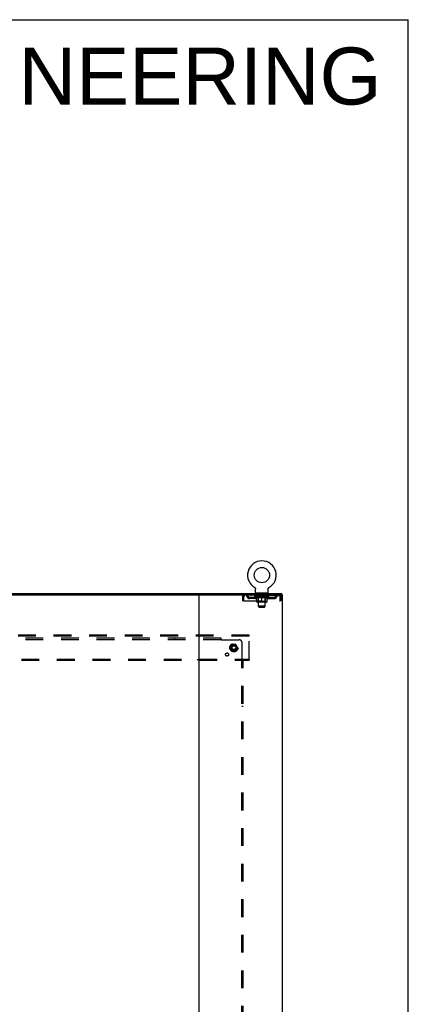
# Model space of a CAD drawing. Header units: inches. Extents: x 0 to 291, y 0 to 188.
# Tile 26 of 26: x 256 to 291, y 100 to 188. Entities that reach past the tile are written whole.
import ezdxf

# ---------------------------------------------------------------- set-up
doc = ezdxf.new("R2010")
doc.units = ezdxf.units.IN
doc.header["$LTSCALE"] = 16.01262
doc.header["$MEASUREMENT"] = 0
doc.linetypes.add('DOT', pattern=[0.2, 0.1, -0.1])
doc.linetypes.add('HIDDEN', pattern=[0.2, 0.1, -0.1])
doc.layers.get('0').update_dxf_attribs({"linetype": 'CONTINUOUS'})
for name, color, linetype in [('DEFAULT_2', 8, 'HIDDEN'), ('DIMENSIONS', 7, 'CONTINUOUS'), ('SUBPANEL', 7, 'CONTINUOUS')]:
    doc.layers.add(name, color=color, linetype=linetype)
doc.styles.get("Standard").update_dxf_attribs({"font": 'arial.ttf'})

msp = doc.modelspace()

# ---------------------------------------------------------------- linework, layer by layer
at = {"color": 7, "linetype": 'Continuous'}
for p, q in [((0, 188.384), (291.139, 188.384)), ((291.139, 0), (291.139, 188.384)), ((209.498, 136.603), (272.366, 136.603)), ((277.318, 137.245), (277.318, 137.245)), ((277.318, 137.245), (277.322, 137.242)), ((277.321, 137.243), (277.319, 137.244)), ((277.322, 137.242), (277.327, 137.239)), ((277.327, 137.239), (277.331, 137.237)), ((277.331, 137.237), (277.335, 137.234)), ((277.335, 137.234), (277.339, 137.23)), ((277.339, 137.23), (277.343, 137.227)), ((277.343, 137.227), (277.346, 137.224)), ((277.346, 137.224), (277.35, 137.22)), ((277.35, 137.22), (277.354, 137.216)), ((277.353, 137.216), (277.357, 137.213)), ((277.357, 137.213), (277.36, 137.209)), ((277.36, 137.209), (277.363, 137.205)), ((277.363, 137.205), (277.366, 137.2)), ((277.366, 137.2), (277.369, 137.196)), ((277.369, 137.196), (277.371, 137.192)), ((277.371, 137.192), (277.374, 137.187)), ((277.374, 137.187), (277.376, 137.183)), ((277.376, 137.183), (277.378, 137.178)), ((277.378, 137.178), (277.38, 137.174)), ((277.38, 137.174), (277.382, 137.169)), ((277.382, 137.169), (277.384, 137.164)), ((277.384, 137.164), (277.385, 137.159)), ((277.385, 137.159), (277.387, 137.154)), ((277.387, 137.154), (277.388, 137.149)), ((277.388, 137.149), (277.389, 137.144)), ((277.389, 137.144), (277.389, 137.139)), ((277.391, 137.124), (277.391, 137.12)), ((277.391, 136.806), (277.391, 137.12)), ((277.453, 136.737), (277.453, 136.707)), ((278.453, 136.737), (277.453, 136.737)), ((278.453, 136.737), (278.453, 136.707)), ((278.516, 136.806), (278.516, 137.12)), ((278.517, 137.139), (278.518, 137.144)), ((278.517, 137.134), (278.517, 137.139)), ((278.518, 137.144), (278.519, 137.149)), ((278.519, 137.149), (278.52, 137.154)), ((278.52, 137.154), (278.521, 137.159)), ((278.521, 137.159), (278.523, 137.164)), ((278.523, 137.164), (278.524, 137.169)), ((278.524, 137.169), (278.526, 137.174)), ((278.526, 137.174), (278.528, 137.178)), ((278.528, 137.178), (278.53, 137.183)), ((278.53, 137.183), (278.533, 137.187)), ((278.533, 137.187), (278.535, 137.192)), ((278.535, 137.192), (278.538, 137.196)), ((278.538, 137.196), (278.541, 137.2)), ((278.541, 137.2), (278.544, 137.205)), ((278.543, 137.205), (278.547, 137.209)), ((278.547, 137.209), (278.55, 137.213)), ((278.55, 137.213), (278.553, 137.216)), ((278.553, 137.216), (278.557, 137.22)), ((278.557, 137.22), (278.56, 137.224)), ((278.56, 137.224), (278.564, 137.227)), ((278.564, 137.227), (278.568, 137.23)), ((278.568, 137.23), (278.572, 137.234)), ((278.572, 137.234), (278.576, 137.237)), ((278.576, 137.237), (278.58, 137.239)), ((278.58, 137.239), (278.584, 137.242)), ((278.58, 137.239), (278.581, 137.24)), ((278.584, 137.242), (278.589, 137.245)), ((278.587, 137.244), (278.586, 137.243)), ((278.589, 137.245), (278.589, 137.245)), ((279.755, 136.603), (279.755, 136.707))]:
    msp.add_line(p, q, dxfattribs=at)
at = {"color": 3, "linetype": 'Continuous'}
for p, q in [((202.109, 136.707), (279.755, 136.707)), ((272.307, 56.811), (272.307, 136.603)), ((272.366, 136.603), (279.807, 136.603)), ((279.807, 56.811), (279.807, 136.603))]:
    msp.add_line(p, q, dxfattribs=at)
at = {"color": 7, "linetype": 'Continuous'}
for points in [[(277.389, 137.139), (277.39, 137.134), (277.39, 137.129), (277.391, 137.124)], [(278.516, 137.12), (278.516, 137.124), (278.516, 137.129), (278.517, 137.134)], [(278.516, 137.12), (278.516, 137.124), (278.516, 137.129)]]:
    msp.add_lwpolyline(points, dxfattribs=at)
msp.add_circle((277.953, 138.365), 0.688, dxfattribs=at)
for centre, radius, start, end in [((277.953, 138.365), 1.288, 299.50527, 240.49473), ((277.46, 136.806), 0.069, 180, 265), ((278.447, 136.806), 0.069, 275, 360)]:
    msp.add_arc(centre, radius, start, end, dxfattribs=at)
at = {"layer": 'DEFAULT_2', "color": 8, "linetype": 'HIDDEN'}
for p, q in [((276.37, 136.603), (276.37, 136.499)), ((276.922, 136.603), (276.922, 136.499)), ((277.318, 137.245), (277.318, 137.245)), ((277.325, 137.24), (277.327, 137.239)), ((277.516, 136.499), (277.516, 136.603)), ((277.55, 136.737), (277.55, 136.707)), ((277.588, 136.647), (277.588, 136.727)), ((277.658, 136.637), (277.598, 136.637)), ((277.653, 135.556), (277.653, 136.627)), ((278.308, 136.637), (278.248, 136.637)), ((278.253, 135.556), (278.253, 136.627)), ((278.318, 136.647), (278.318, 136.727)), ((278.356, 136.737), (278.356, 136.707)), ((278.391, 136.499), (278.391, 136.603)), ((278.985, 136.603), (278.985, 136.499)), ((279.536, 136.603), (279.536, 136.499)), ((276.203, 136.436), (276.203, 136.04)), ((276.203, 136.436), (276.307, 136.436)), ((276.307, 136.04), (276.203, 136.04)), ((276.307, 136.436), (276.307, 136.04)), ((276.337, 136.04), (276.337, 136.436)), ((276.337, 136.04), (279.569, 136.04)), ((279.536, 136.499), (276.37, 136.499)), ((276.839, 136.248), (276.839, 136.352)), ((277.322, 136.352), (276.839, 136.352)), ((277.322, 136.248), (276.839, 136.248)), ((277.089, 136.248), (277.089, 136.352)), ((277.32, 136.452), (277.32, 136.499)), ((278.587, 136.452), (277.32, 136.452)), ((277.479, 136.34), (277.32, 136.452)), ((277.33, 136.492), (277.33, 136.499)), ((277.338, 136.489), (277.338, 136.492)), ((277.338, 136.489), (278.568, 136.489)), ((277.347, 136.489), (277.347, 136.492)), ((277.348, 136.489), (277.348, 136.492)), ((277.358, 136.492), (277.358, 136.499)), ((277.374, 136.489), (277.374, 136.492)), ((277.376, 136.489), (277.376, 136.492)), ((277.405, 136.492), (277.405, 136.499)), ((277.419, 136.489), (277.419, 136.492)), ((277.422, 136.489), (277.422, 136.492)), ((277.626, 136.492), (277.425, 136.492)), ((277.468, 136.492), (277.468, 136.499)), ((277.47, 136.489), (277.47, 136.492)), ((277.47, 136.489), (277.47, 136.492)), ((277.473, 136.489), (277.473, 136.492)), ((277.479, 136.34), (277.49, 136.34)), ((277.48, 136.489), (277.48, 136.492)), ((277.481, 136.489), (277.481, 136.492)), ((277.484, 136.489), (277.484, 136.492)), ((277.487, 136.489), (277.487, 136.493)), ((277.49, 135.977), (277.49, 136.384)), ((277.492, 136.489), (277.492, 136.492)), ((277.506, 136.489), (277.506, 136.492)), ((277.524, 136.489), (277.524, 136.494)), ((277.524, 136.489), (277.524, 136.492)), ((278.38, 135.94), (277.527, 135.94)), ((277.545, 136.489), (277.545, 136.492)), ((277.546, 136.492), (277.546, 136.499)), ((277.556, 136.489), (277.556, 136.492)), ((277.56, 136.489), (277.56, 136.492)), ((277.569, 136.489), (277.569, 136.492)), ((277.581, 136.489), (277.581, 136.496)), ((277.596, 136.489), (277.596, 136.492)), ((277.599, 136.489), (277.599, 136.492)), ((277.641, 135.98), (277.601, 135.94)), ((277.626, 136.489), (277.626, 136.492)), ((277.693, 136.492), (277.631, 136.492)), ((277.632, 136.34), (277.812, 136.34)), ((277.637, 136.492), (277.637, 136.499)), ((277.641, 135.98), (277.641, 136.449)), ((278.266, 135.98), (277.641, 135.98)), ((277.643, 136.489), (277.643, 136.492)), ((277.648, 136.489), (277.648, 136.492)), ((277.654, 136.489), (277.654, 136.497)), ((277.658, 136.489), (277.658, 136.492)), ((277.669, 136.489), (277.669, 136.492)), ((277.693, 136.489), (277.693, 136.492)), ((277.768, 136.492), (277.709, 136.492)), ((277.729, 136.489), (277.729, 136.492)), ((277.737, 136.492), (277.737, 136.499)), ((277.74, 136.489), (277.74, 136.492)), ((277.743, 136.489), (277.743, 136.498)), ((277.746, 136.489), (277.746, 136.492)), ((277.753, 136.489), (277.753, 136.492)), ((277.768, 136.489), (277.768, 136.492)), ((277.849, 136.492), (277.794, 136.492)), ((277.807, 136.489), (277.807, 136.492)), ((277.839, 136.492), (277.916, 136.496)), ((277.843, 136.492), (277.843, 136.499)), ((277.844, 136.498), (277.843, 136.499)), ((277.844, 136.492), (277.844, 136.498)), ((277.844, 136.489), (277.844, 136.492)), ((277.848, 136.489), (277.848, 136.492)), ((277.849, 136.489), (277.849, 136.492)), ((277.849, 136.489), (277.849, 136.492)), ((277.884, 136.492), (277.949, 136.492)), ((277.89, 136.489), (277.89, 136.492)), ((277.895, 136.492), (277.895, 136.495)), ((277.916, 136.492), (277.916, 136.496)), ((277.932, 136.489), (277.932, 136.492)), ((277.951, 136.492), (277.951, 136.492)), ((277.951, 136.489), (277.951, 136.492)), ((277.951, 136.489), (277.951, 136.492)), ((277.953, 136.492), (277.953, 136.499)), ((277.953, 136.499), (278.068, 136.492)), ((277.953, 135.94), (277.953, 136.384)), ((277.956, 136.489), (277.956, 136.492)), ((277.956, 136.489), (277.956, 136.492)), ((277.956, 136.492), (277.956, 136.492)), ((277.974, 136.489), (277.974, 136.492)), ((277.974, 136.492), (278.022, 136.492)), ((278.017, 136.489), (278.017, 136.492)), ((278.057, 136.489), (278.057, 136.492)), ((278.058, 136.489), (278.058, 136.492)), ((278.058, 136.492), (278.112, 136.492)), ((278.059, 136.489), (278.059, 136.492)), ((278.063, 136.498), (278.063, 136.499)), ((278.063, 136.492), (278.063, 136.499)), ((278.063, 136.492), (278.063, 136.498)), ((278.063, 136.489), (278.063, 136.492)), ((278.095, 136.34), (278.274, 136.34)), ((278.099, 136.489), (278.099, 136.492)), ((278.138, 136.489), (278.138, 136.492)), ((278.138, 136.492), (278.197, 136.492)), ((278.154, 136.489), (278.154, 136.492)), ((278.161, 136.489), (278.161, 136.492)), ((278.164, 136.489), (278.164, 136.498)), ((278.166, 136.489), (278.166, 136.492)), ((278.17, 136.492), (278.17, 136.499)), ((278.177, 136.489), (278.177, 136.492)), ((278.213, 136.489), (278.213, 136.492)), ((278.213, 136.492), (278.275, 136.492)), ((278.237, 136.489), (278.237, 136.492)), ((278.248, 136.489), (278.248, 136.492)), ((278.252, 136.489), (278.252, 136.497)), ((278.258, 136.489), (278.258, 136.492)), ((278.263, 136.489), (278.263, 136.492)), ((278.266, 135.98), (278.266, 136.449)), ((278.266, 135.98), (278.306, 135.94)), ((278.27, 136.492), (278.27, 136.499)), ((278.28, 136.489), (278.28, 136.492)), ((278.28, 136.492), (278.482, 136.492)), ((278.307, 136.489), (278.307, 136.492)), ((278.31, 136.489), (278.31, 136.492)), ((278.326, 136.489), (278.326, 136.496)), ((278.337, 136.489), (278.337, 136.492)), ((278.347, 136.489), (278.347, 136.492)), ((278.351, 136.489), (278.351, 136.492)), ((278.36, 136.492), (278.36, 136.499)), ((278.362, 136.489), (278.362, 136.492)), ((278.382, 136.489), (278.382, 136.494)), ((278.383, 136.489), (278.383, 136.492)), ((278.401, 136.489), (278.401, 136.492)), ((278.415, 136.489), (278.415, 136.492)), ((278.417, 135.977), (278.417, 136.384)), ((278.417, 136.34), (278.427, 136.34)), ((278.419, 136.489), (278.419, 136.493)), ((278.423, 136.489), (278.423, 136.492)), ((278.426, 136.489), (278.426, 136.492)), ((278.426, 136.489), (278.426, 136.492)), ((278.427, 136.34), (278.587, 136.452)), ((278.433, 136.489), (278.433, 136.492)), ((278.436, 136.489), (278.436, 136.492)), ((278.437, 136.489), (278.437, 136.492)), ((278.438, 136.492), (278.438, 136.499)), ((278.485, 136.489), (278.485, 136.492)), ((278.487, 136.489), (278.487, 136.492)), ((278.502, 136.492), (278.502, 136.499)), ((278.53, 136.489), (278.53, 136.492)), ((278.532, 136.489), (278.532, 136.492)), ((278.548, 136.492), (278.548, 136.499)), ((278.558, 136.489), (278.558, 136.492)), ((278.559, 136.489), (278.559, 136.492)), ((278.568, 136.489), (278.568, 136.492)), ((278.577, 136.492), (278.577, 136.499)), ((278.585, 136.352), (279.068, 136.352)), ((278.585, 136.248), (279.068, 136.248)), ((278.587, 136.452), (278.587, 136.499)), ((278.818, 136.248), (278.818, 136.352)), ((279.068, 136.248), (279.068, 136.352)), ((279.565, 136.45), (279.569, 136.436)), ((279.569, 136.436), (279.569, 136.04)), ((279.703, 136.436), (279.599, 136.436)), ((279.599, 136.04), (279.599, 136.436)), ((279.703, 136.04), (279.599, 136.04)), ((279.703, 136.04), (279.703, 136.436)), ((278.253, 135.556), (277.653, 135.556)), ((277.722, 135.487), (277.653, 135.556)), ((277.722, 135.487), (278.184, 135.487)), ((278.184, 135.487), (278.253, 135.556)), ((276.807, 132.957), (205.057, 132.957)), ((276.807, 132.853), (205.057, 132.853)), ((272.157, 132.957), (272.157, 132.853)), ((272.457, 132.957), (272.457, 132.853)), ((276.807, 132.853), (276.807, 132.957)), ((276.807, 130.811), (276.807, 132.853)), ((275.269, 132.104), (275.115, 131.837)), ((275.115, 131.827), (275.269, 131.559)), ((275.587, 132.109), (275.278, 132.109)), ((275.587, 131.554), (275.278, 131.554)), ((275.75, 131.837), (275.595, 132.104)), ((275.595, 131.559), (275.75, 131.827)), ((205.057, 130.811), (276.807, 130.811)), ((205.057, 130.707), (276.807, 130.707)), ((272.157, 130.811), (272.157, 130.707)), ((272.457, 130.811), (272.457, 130.707)), ((276.807, 130.811), (276.807, 130.707))]:
    msp.add_line(p, q, dxfattribs=at)
for points in [[(276.37, 136.603), (276.368, 136.602), (276.366, 136.598), (276.363, 136.593), (276.361, 136.586), (276.359, 136.577), (276.356, 136.566), (276.354, 136.554), (276.351, 136.54), (276.349, 136.524), (276.347, 136.508), (276.344, 136.491), (276.342, 136.473), (276.34, 136.454), (276.337, 136.436)], [(279.541, 136.598), (279.539, 136.602), (279.536, 136.603)], [(279.541, 136.598), (279.543, 136.593), (279.546, 136.586), (279.548, 136.577), (279.55, 136.566), (279.553, 136.554), (279.555, 136.54), (279.558, 136.524), (279.56, 136.508), (279.562, 136.491), (279.565, 136.473), (279.567, 136.454), (279.569, 136.436)], [(276.37, 136.499), (276.368, 136.498), (276.366, 136.497), (276.363, 136.495), (276.361, 136.492), (276.359, 136.489), (276.356, 136.485), (276.354, 136.48), (276.351, 136.475), (276.349, 136.469), (276.347, 136.463), (276.344, 136.456), (276.342, 136.45), (276.337, 136.436)], [(277.64, 136.34), (277.615, 136.345), (277.59, 136.35), (277.566, 136.357), (277.541, 136.365), (277.515, 136.374), (277.49, 136.384)], [(277.49, 136.383), (277.514, 136.373), (277.538, 136.365), (277.562, 136.357), (277.586, 136.351), (277.609, 136.345), (277.632, 136.34)], [(277.953, 136.384), (277.927, 136.374), (277.902, 136.365), (277.877, 136.357), (277.852, 136.35), (277.827, 136.345), (277.802, 136.34)], [(277.812, 136.34), (277.835, 136.345), (277.859, 136.351), (277.882, 136.357), (277.905, 136.365), (277.929, 136.373), (277.953, 136.382)], [(278.104, 136.34), (278.079, 136.345), (278.055, 136.351), (278.03, 136.357), (278.004, 136.365), (277.979, 136.374), (277.953, 136.384)], [(277.953, 136.382), (277.978, 136.373), (278.002, 136.364), (278.025, 136.357), (278.048, 136.35), (278.072, 136.345), (278.095, 136.34)], [(278.417, 136.384), (278.391, 136.374), (278.366, 136.365), (278.341, 136.357), (278.316, 136.35), (278.291, 136.345), (278.267, 136.34)], [(278.274, 136.34), (278.298, 136.345), (278.321, 136.351), (278.345, 136.357), (278.369, 136.365), (278.393, 136.373), (278.417, 136.383)], [(279.548, 136.489), (279.546, 136.492), (279.543, 136.495), (279.541, 136.497), (279.539, 136.498), (279.536, 136.499)], [(279.548, 136.489), (279.55, 136.485), (279.553, 136.48), (279.555, 136.475), (279.558, 136.469), (279.56, 136.463), (279.562, 136.456), (279.565, 136.45)]]:
    msp.add_lwpolyline(points, dxfattribs=at)
for radius in [0.372, 0.356, 0.312, 0.204, 0.188, 0.183, 0.165]:
    msp.add_circle((275.432, 131.832), radius, dxfattribs=at)
at = {"layer": 'DEFAULT_2', "color": 8, "linetype": 'DOT'}
msp.add_circle((275.432, 131.832), 0.17, dxfattribs=at)
at = {"layer": 'DEFAULT_2', "color": 8, "linetype": 'HIDDEN'}
for centre, radius, start, end in [((276.37, 136.436), 0.167, 90, 180), ((276.55, 136.436), 0.167, 8.07163, 90), ((277.611, 136.436), 0.167, 90, 171.92837), ((277.46, 136.806), 0.069, 265, 270), ((277.578, 136.727), 0.01, 0, 90), ((277.598, 136.647), 0.01, 180, 270), ((277.643, 136.627), 0.01, 0, 90), ((278.263, 136.627), 0.01, 90, 180), ((278.296, 136.436), 0.167, 8.07163, 90), ((278.308, 136.647), 0.01, 270, 360), ((278.328, 136.727), 0.01, 90, 180), ((278.447, 136.806), 0.069, 270, 275), ((279.357, 136.436), 0.167, 90, 171.92837), ((279.536, 136.436), 0.167, 0, 90), ((276.37, 136.436), 0.063, 90, 180), ((276.55, 136.436), 0.0625, 7.98631, 90), ((276.839, 136.477), 0.229, 187.98631, 270), ((276.839, 136.477), 0.125, 188.07163, 270), ((277.322, 136.477), 0.125, 270, 351.92837), ((277.322, 136.477), 0.229, 270, 352.01369), ((277.527, 135.977), 0.0371, 180, 270), ((277.61, 136.436), 0.0625, 90, 172.01369), ((277.601, 136.449), 0.0398, 0, 90), ((278.306, 136.449), 0.0398, 90, 180), ((278.296, 136.436), 0.0625, 7.98631, 90), ((278.585, 136.477), 0.229, 187.98631, 270), ((278.38, 135.977), 0.0371, 270, 360), ((278.585, 136.477), 0.125, 188.07163, 270), ((279.068, 136.477), 0.125, 270, 351.92837), ((279.068, 136.477), 0.229, 270, 352.01369), ((279.357, 136.436), 0.0625, 90, 172.01369), ((279.536, 136.436), 0.063, 0, 90), ((275.123, 131.832), 0.01, 150.01268, 209.98829), ((275.278, 132.099), 0.01, 90.01235, 149.98915), ((275.278, 131.564), 0.01, 210.01204, 269.98872), ((275.587, 132.099), 0.01, 30.01204, 89.98872), ((275.587, 131.564), 0.01, 270.01235, 329.98915), ((275.741, 131.832), 0.01, 330.01268, 29.98829)]:
    msp.add_arc(centre, radius, start, end, dxfattribs=at)
for centre, major_axis, ratio, start_param, end_param in [((277.953, 136.499), (0.633, 0.007), 0.05963, 2.96643, 3.140963), ((277.3, 136.487), (0.198, 0), 0.060556, 0.430652, 1.470503), ((277.953, 136.499), (0.633, 0), 0.060556, -3.141593, -2.96706), ((277.3, 136.48), (0.198, 0.002), 0.05963, 1.376596, 1.469874), ((277.953, 136.499), (0.633, 0.013), 0.05688, 2.791345, 2.965878), ((277.276, 136.487), (0.198, 0.002), 0.05963, 0.25549, 1.295341), ((277.344, 136.487), (0.198, -0.002), 0.05963, 0.605815, 1.645666), ((277.953, 136.499), (0.633, -0.007), 0.05963, -2.96643, -2.791898), ((277.344, 136.48), (0.198, 0), 0.060556, 1.551758, 1.645036), ((277.276, 136.48), (0.198, 0.004), 0.05688, 1.20151, 1.294789), ((277.346, 136.482), (0.164, 0.002), 0.05963, 1.065228, 1.614276), ((277.326, 136.482), (0.164, 0.003), 0.05688, 0.890143, 1.43919), ((277.384, 136.482), (0.164, 0), 0.060556, 1.240391, 1.789438), ((277.953, 136.499), (0.633, 0.019), 0.052395, 2.616403, 2.790936), ((277.272, 136.487), (0.198, 0.004), 0.05688, 0.080405, 1.120256), ((277.407, 136.487), (0.198, -0.004), 0.05688, 0.7809, 1.820751), ((277.953, 136.499), (0.633, -0.013), 0.05688, -2.791345, -2.616812), ((277.407, 136.48), (0.198, -0.002), 0.05963, 1.72692, 1.820198), ((277.272, 136.48), (0.198, 0.006), 0.052395, 1.026568, 1.119847), ((277.325, 136.482), (0.164, 0.005), 0.052395, 0.715201, 1.264248), ((277.439, 136.482), (0.164, -0.002), 0.05963, 1.415553, 1.9646), ((277.953, 136.499), (0.633, 0.025), 0.046319, 2.441654, 2.616187), ((277.486, 136.487), (0.198, -0.006), 0.052395, 0.955842, 1.995693), ((277.953, 136.499), (0.633, -0.019), 0.052395, -2.616403, -2.44187), ((277.289, 136.487), (0.198, 0.006), 0.052395, -0.094537, 0.945314), ((277.486, 136.48), (0.198, -0.004), 0.05688, 1.902006, 1.995284), ((277.289, 136.48), (0.198, 0.008), 0.046319, 0.851819, 0.945098), ((277.344, 136.482), (0.164, 0.006), 0.046319, 0.540452, 1.089499), ((277.51, 136.482), (0.164, -0.003), 0.05688, 1.590638, 2.139686), ((277.953, 136.499), (0.633, 0.029), 0.038841, 2.267123, 2.441656), ((277.58, 136.487), (0.198, -0.008), 0.046319, 1.130591, 2.170442), ((277.326, 136.487), (0.198, 0.008), 0.046319, -0.269286, 0.770565), ((277.953, 136.499), (0.633, -0.025), 0.046319, -2.441654, -2.267121), ((277.58, 136.48), (0.198, -0.006), 0.052395, 2.076947, 2.170226), ((277.326, 136.48), (0.198, 0.009), 0.038841, 0.677289, 0.770567), ((277.381, 136.482), (0.164, 0.008), 0.038841, 0.365921, 0.914969), ((277.595, 136.482), (0.164, -0.005), 0.052395, 1.76558, 2.314627), ((277.953, 136.499), (0.633, 0.033), 0.030195, 2.09281, 2.267343), ((277.685, 136.487), (0.198, -0.009), 0.038841, 1.305122, 2.344973), ((277.382, 136.487), (0.198, 0.009), 0.038841, -0.443817, 0.596034), ((277.953, 136.499), (0.633, -0.029), 0.038841, -2.267123, -2.092591), ((277.685, 136.48), (0.198, -0.008), 0.046319, 2.251696, 2.344975), ((277.382, 136.48), (0.198, 0.01), 0.030195, 0.502975, 0.596254), ((277.435, 136.482), (0.164, 0.009), 0.030195, 0.191608, 0.740655), ((277.69, 136.482), (0.164, -0.006), 0.046319, 1.940329, 2.489376), ((277.456, 136.487), (0.198, 0.01), 0.030195, -0.61813, 0.421721), ((277.953, 136.499), (0.633, 0.036), 0.020645, 1.918687, 2.09322), ((277.797, 136.487), (0.198, -0.01), 0.030195, 1.479435, 2.519286), ((277.953, 136.499), (0.633, -0.033), 0.030195, -2.09281, -1.918277), ((277.797, 136.48), (0.198, -0.009), 0.038841, 2.426227, 2.519505), ((277.456, 136.48), (0.198, 0.011), 0.020645, 0.328852, 0.422131), ((277.505, 136.482), (0.164, 0.009), 0.020645, 0.017485, 0.566532), ((277.794, 136.482), (0.164, -0.008), 0.038841, 2.11486, 2.663907), ((277.545, 136.487), (0.198, 0.011), 0.020645, -0.792253, 0.247598), ((277.953, 136.499), (0.633, 0.038), 0.010478, 1.744704, 1.919237), ((277.915, 136.487), (0.198, -0.011), 0.020645, 1.653558, 2.693409), ((277.953, 136.499), (0.633, -0.036), 0.020645, -1.918687, -1.744154), ((277.915, 136.48), (0.198, -0.01), 0.030195, 2.60054, 2.693819), ((277.545, 136.48), (0.198, 0.012), 0.010478, 0.154869, 0.248148), ((277.589, 136.482), (0.164, 0.01), 0.010478, 6.126688, 6.675735), ((277.902, 136.482), (0.164, -0.009), 0.030195, 2.289173, 2.83822), ((277.646, 136.487), (0.198, 0.012), 0.010478, -0.966236, -0.000846), ((278.034, 136.487), (0.198, -0.012), 0.010478, 1.827541, 2.867392), ((277.953, 136.499), (0.633, -0.038), 0.010478, -1.744704, -1.570171), ((278.034, 136.48), (0.198, -0.011), 0.020645, 2.774664, 2.867942), ((278.012, 136.482), (0.164, -0.009), 0.020645, 2.463296, 3.012344), ((277.873, 136.487), (0.198, 0.012), 0.010478, 0.274201, 1.314052), ((277.786, 136.482), (0.164, 0.01), 0.010478, -0.000298, 0.504314), ((277.756, 136.48), (0.198, 0.012), 0.010478, 0.192946, 0.399283), ((277.953, 136.499), (0.633, 0.038), 0.010478, -1.578586, -1.396888), ((278.15, 136.48), (0.198, -0.012), 0.010478, 2.948646, 3.041925), ((278.12, 136.482), (0.164, -0.01), 0.010478, 2.637279, 3.142076), ((277.991, 136.487), (0.198, 0.011), 0.020645, 0.448184, 1.488034), ((277.895, 136.482), (0.164, 0.009), 0.020645, 0.129249, 0.678296), ((277.873, 136.48), (0.198, 0.011), 0.020645, 0.273651, 0.366929), ((277.953, 136.499), (0.633, 0.036), 0.020645, -1.397439, -1.222906), ((277.953, 136.499), (0.633, -0.038), 0.010478, 1.222355, 1.396888), ((278.261, 136.487), (0.198, -0.012), 0.010478, -3.140747, -2.175357), ((278.109, 136.487), (0.198, 0.01), 0.030195, 0.622307, 1.662158), ((278.004, 136.482), (0.164, 0.009), 0.030195, 0.303372, 0.852419), ((278.318, 136.482), (0.164, -0.01), 0.010478, 2.749043, 3.29809), ((278.362, 136.487), (0.198, -0.011), 0.020645, 2.893995, 3.933846), ((277.991, 136.48), (0.198, 0.01), 0.030195, 0.447774, 0.541052), ((278.362, 136.48), (0.198, -0.012), 0.010478, 2.893445, 2.986723), ((277.953, 136.499), (0.633, 0.033), 0.030195, -1.223315, -1.048783), ((277.953, 136.499), (0.633, -0.036), 0.020645, 1.048373, 1.222906), ((278.222, 136.487), (0.198, 0.009), 0.038841, 0.79662, 1.836471), ((278.113, 136.482), (0.164, 0.008), 0.038841, 0.477686, 1.026733), ((278.402, 136.482), (0.164, -0.009), 0.020645, 2.57506, 3.124108), ((278.451, 136.487), (0.198, -0.01), 0.030195, 2.719872, 3.759723), ((278.327, 136.487), (0.198, 0.008), 0.046319, 0.971151, 2.011002), ((278.109, 136.48), (0.198, 0.009), 0.038841, 0.622087, 0.715366), ((278.451, 136.48), (0.198, -0.011), 0.020645, 2.719462, 2.812741), ((277.953, 136.499), (0.633, 0.029), 0.038841, -1.049002, -0.874469), ((277.953, 136.499), (0.633, -0.033), 0.030195, 0.87425, 1.048783), ((278.216, 136.482), (0.164, 0.006), 0.046319, 0.652216, 1.201263), ((278.42, 136.487), (0.198, 0.006), 0.052395, 1.1459, 2.185751), ((278.472, 136.482), (0.164, -0.009), 0.030195, 2.400937, 2.949985), ((278.524, 136.487), (0.198, -0.009), 0.038841, 2.545558, 3.585409), ((278.312, 136.482), (0.164, 0.005), 0.052395, 0.826965, 1.376012), ((278.222, 136.48), (0.198, 0.008), 0.046319, 0.796618, 0.889896), ((278.524, 136.48), (0.198, -0.01), 0.030195, 2.545339, 2.638617), ((278.5, 136.487), (0.198, 0.004), 0.05688, 1.320842, 2.360692), ((277.953, 136.499), (0.633, 0.025), 0.046319, -0.874471, -0.699939), ((277.953, 136.499), (0.633, -0.029), 0.038841, 0.699936, 0.874469), ((278.58, 136.487), (0.198, -0.008), 0.046319, 2.371028, 3.410879), ((278.526, 136.482), (0.164, -0.008), 0.038841, 2.226624, 2.775671), ((278.562, 136.487), (0.198, 0.002), 0.05963, 1.495927, 2.535778), ((278.396, 136.482), (0.164, 0.003), 0.05688, 1.001907, 1.550954), ((278.617, 136.487), (0.198, -0.006), 0.052395, 2.196279, 3.23613), ((278.563, 136.482), (0.164, -0.006), 0.046319, 2.052093, 2.601141), ((278.327, 136.48), (0.198, 0.006), 0.052395, 0.971367, 1.064645), ((278.606, 136.487), (0.198, 0), 0.060556, 1.671089, 2.71094), ((278.58, 136.48), (0.198, -0.009), 0.038841, 2.371026, 2.464304), ((278.634, 136.487), (0.198, -0.004), 0.05688, 2.021337, 3.061188), ((277.953, 136.499), (0.633, 0.019), 0.052395, -0.699723, -0.52519), ((277.953, 136.499), (0.633, -0.025), 0.046319, 0.525406, 0.699939), ((278.631, 136.487), (0.198, -0.002), 0.05963, 1.846251, 2.886102), ((278.467, 136.482), (0.164, 0.002), 0.05963, 1.176993, 1.72604), ((278.581, 136.482), (0.164, -0.005), 0.052395, 1.877344, 2.426392), ((278.523, 136.482), (0.164, 0), 0.060556, 1.352155, 1.901202), ((278.581, 136.482), (0.164, -0.003), 0.05688, 1.702402, 2.25145), ((278.561, 136.482), (0.164, -0.002), 0.05963, 1.527317, 2.076364), ((278.42, 136.48), (0.198, 0.004), 0.05688, 1.146309, 1.239587), ((278.617, 136.48), (0.198, -0.008), 0.046319, 2.196495, 2.289773), ((277.953, 136.499), (0.633, 0.013), 0.05688, -0.524781, -0.350248), ((277.953, 136.499), (0.633, -0.019), 0.052395, 0.350657, 0.52519), ((278.5, 136.48), (0.198, 0.002), 0.05963, 1.321394, 1.414673), ((278.634, 136.48), (0.198, -0.006), 0.052395, 2.021746, 2.115024), ((277.953, 136.499), (0.633, 0.007), 0.05963, -0.349695, -0.175162), ((277.953, 136.499), (0.633, -0.013), 0.05688, 0.175715, 0.350248), ((278.562, 136.48), (0.198, 0), 0.060556, 1.496556, 1.589835), ((278.631, 136.48), (0.198, -0.004), 0.05688, 1.846804, 1.940083), ((278.606, 136.48), (0.198, -0.002), 0.05963, 1.671719, 1.764997), ((277.953, 136.499), (0.633, 0), 0.060556, -0.174533, 0), ((277.953, 136.499), (0.633, -0.007), 0.05963, 0.000629, 0.175162)]:
    msp.add_ellipse(centre, major_axis=major_axis, ratio=ratio, start_param=start_param, end_param=end_param, dxfattribs=at)
at = {"layer": 'SUBPANEL', "color": 8, "linetype": 'HIDDEN'}
for p, q in [((274.276, 132.675), (207.589, 132.675)), ((274.276, 132.55), (207.589, 132.55)), ((270.151, 132.55), (270.151, 132.675)), ((274.276, 132.51), (274.276, 132.675)), ((274.311, 132.55), (275.901, 132.55)), ((276.151, 132.3), (276.151, 130.711)), ((276.11, 130.675), (276.276, 130.675)), ((276.151, 62.738), (276.151, 130.675)), ((276.17, 130.692), (276.163, 130.7)), ((276.276, 62.738), (276.276, 130.675)), ((276.151, 126.55), (276.276, 126.55))]:
    msp.add_line(p, q, dxfattribs=at)
for points in [[(274.276, 132.589), (274.278, 132.586), (274.28, 132.584), (274.281, 132.582), (274.283, 132.58), (274.285, 132.578), (274.286, 132.576), (274.288, 132.574), (274.29, 132.572), (274.291, 132.571), (274.293, 132.569), (274.298, 132.564)], [(274.276, 132.51), (274.278, 132.51), (274.28, 132.511), (274.282, 132.512), (274.283, 132.513), (274.285, 132.514), (274.287, 132.516), (274.288, 132.517), (274.29, 132.519), (274.292, 132.521), (274.293, 132.523), (274.294, 132.525), (274.296, 132.527), (274.297, 132.529), (274.299, 132.532)], [(274.298, 132.564), (274.3, 132.562), (274.302, 132.56), (274.304, 132.558), (274.306, 132.556), (274.308, 132.554), (274.31, 132.552), (274.311, 132.55)], [(274.299, 132.532), (274.302, 132.537), (274.303, 132.539), (274.305, 132.542), (274.307, 132.544), (274.308, 132.546), (274.31, 132.548), (274.311, 132.55)], [(276.11, 130.675), (276.111, 130.677), (276.112, 130.679), (276.113, 130.681), (276.114, 130.683), (276.115, 130.684), (276.116, 130.686), (276.118, 130.688), (276.12, 130.689), (276.122, 130.691), (276.123, 130.692), (276.125, 130.694), (276.128, 130.695), (276.13, 130.697), (276.132, 130.698), (276.137, 130.701)], [(276.137, 130.701), (276.14, 130.703), (276.142, 130.704), (276.145, 130.706), (276.147, 130.708), (276.149, 130.709), (276.151, 130.711)], [(276.163, 130.7), (276.161, 130.702), (276.159, 130.704), (276.157, 130.706), (276.155, 130.707), (276.153, 130.709), (276.151, 130.711)], [(276.19, 130.675), (276.187, 130.677), (276.185, 130.679), (276.183, 130.681), (276.18, 130.682), (276.178, 130.684), (276.177, 130.686), (276.175, 130.687), (276.173, 130.689), (276.171, 130.691), (276.17, 130.692)]]:
    msp.add_lwpolyline(points, dxfattribs=at)
for centre, radius in [((274.814, 131.213), 0.141), ((275.432, 131.832), 0.25)]:
    msp.add_circle(centre, radius, dxfattribs=at)
msp.add_arc((275.901, 132.3), 0.25, 0, 90, dxfattribs=at)

# ---------------------------------------------------------------- texts
at = {"layer": 'DIMENSIONS', "color": 2, "linetype": 'Continuous', "insert": (223.736, 185.877), "char_height": 5.13774, "width": 129.76134, "attachment_point": 2, "line_spacing_factor": 0.9}
msp.add_mtext('SAGINAW CONTROL & ENGINEERING\\PSCE-N80CU7818', dxfattribs=at)

doc.saveas('drawing.dxf')
